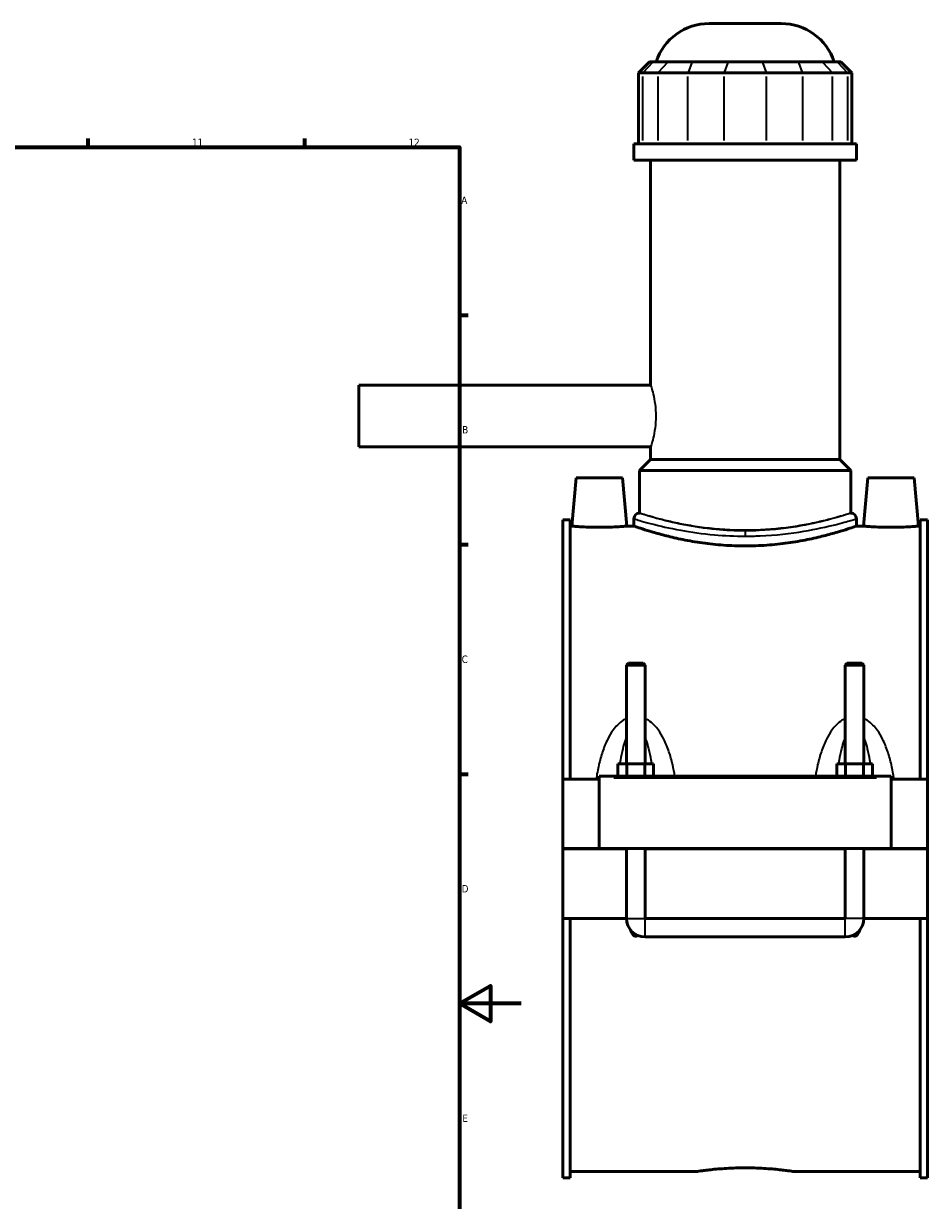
# Model space of a CAD drawing. Header units: millimetres. Extents: x -252 to 972, y -114 to 1180.
# Tile 7 of 8: x 680 to 972, y 233 to 614. Entities that reach past the tile are written whole.
import ezdxf

# ---------------------------------------------------------------- set-up
doc = ezdxf.new("R2010")
doc.units = ezdxf.units.MM
for name, color, linetype, lineweight in [('Border (ANSI)', 7, 'Continuous', 70), ('Visible (ANSI)', 7, 'Continuous', 50), ('Visible Narrow (ANSI)', 7, 'Continuous', 35)]:
    doc.layers.add(name, color=color, linetype=linetype, lineweight=lineweight)
doc.styles.add('Note Text (ANSI)', font='tahoma.ttf')

# ---------------------------------------------------------------- blocks, each defined once
blk = doc.blocks.new('Borders Default Border')
at = {"layer": 'Border (ANSI)'}
for p, q in [((700.83, 574), (700.83, 576.8)), ((770.92, 574), (770.92, 576.8)), ((821, 519.75), (823.8, 519.75)), ((821, 445.5), (823.8, 445.5)), ((821, 371.25), (823.8, 371.25))]:
    blk.add_line(p, q, dxfattribs=at)
at = {"layer": 'Border (ANSI)', "flags": 128}
for points in [[(20, 20), (20, 574), (821, 574), (821, 20), (20, 20)], [(841, 297), (821, 297), (831, 302.77), (831, 291.23), (821, 297)]]:
    blk.add_lwpolyline(points, dxfattribs=at)
at = {"layer": 'Border (ANSI)', "color": 5, "true_color": 0x0000ff, "char_height": 2.4, "attachment_point": 7, "style": 'Note Text (ANSI)'}
for s, insert in [('11', (734.43, 574.4)), ('12', (804.52, 574.4)), ('A', (821.58, 555.68)), ('B', (821.87, 481.43)), ('C', (821.71, 407.13)), ('D', (821.72, 332.93)), ('E', (821.91, 258.68))]:
    blk.add_mtext(s, dxfattribs=dict(at, insert=insert))

msp = doc.modelspace()

# ---------------------------------------------------------------- linework, layer by layer
at = {"layer": 'Visible (ANSI)'}
for p, q in [((901.75, 614.05), (925.14, 614.05)), ((882.53, 601.66), (878.93, 598.06)), ((882.53, 601.66), (883.63, 601.66)), ((888.46, 601.66), (883.63, 601.66)), ((888.46, 601.66), (896.26, 601.66)), ((907.94, 601.66), (896.26, 601.66)), ((907.94, 601.66), (918.96, 601.66)), ((930.64, 601.66), (918.96, 601.66)), ((930.64, 601.66), (938.43, 601.66)), ((943.27, 601.66), (938.43, 601.66)), ((943.27, 601.66), (944.36, 601.66)), ((944.36, 601.66), (947.96, 598.06)), ((880.3, 598.06), (878.93, 598.06)), ((878.93, 598.06), (878.93, 575.11)), ((880.3, 598.06), (885.14, 598.06)), ((894.88, 598.06), (885.14, 598.06)), ((894.88, 598.06), (906.56, 598.06)), ((920.34, 598.06), (906.56, 598.06)), ((920.34, 598.06), (932.02, 598.06)), ((941.76, 598.06), (932.02, 598.06)), ((941.76, 598.06), (946.59, 598.06)), ((947.96, 598.06), (946.59, 598.06)), ((947.96, 598.06), (947.96, 575.11)), ((949.45, 575.11), (877.45, 575.11)), ((877.45, 569.8), (877.45, 575.11)), ((949.45, 569.8), (949.45, 575.11)), ((949.45, 569.8), (877.45, 569.8)), ((882.85, 497.05), (882.85, 569.8)), ((944.05, 473.05), (944.05, 569.8)), ((788.45, 497.05), (788.45, 477.05)), ((882.85, 497.05), (788.45, 497.05)), ((882.85, 477.05), (788.45, 477.05)), ((882.85, 473.05), (882.85, 477.05)), ((882.85, 473.05), (879.25, 469.45)), ((944.05, 473.05), (882.85, 473.05)), ((944.05, 473.05), (947.65, 469.45)), ((947.65, 469.45), (879.25, 469.45)), ((879.25, 455.62), (879.25, 469.45)), ((947.65, 455.62), (947.65, 469.45)), ((858.75, 467.05), (857.38, 451.45)), ((873.75, 467.05), (858.75, 467.05)), ((873.75, 467.05), (875.11, 451.45)), ((953.15, 467.05), (951.78, 451.45)), ((953.15, 467.05), (968.15, 467.05)), ((968.15, 467.05), (969.51, 451.45)), ((854.45, 453.53), (854.45, 369.55)), ((854.45, 453.53), (856.81, 453.53)), ((856.81, 369.55), (856.81, 453.53)), ((877.45, 453.82), (877.45, 451.45)), ((949.45, 453.82), (949.45, 451.45)), ((970.09, 369.55), (970.09, 453.53)), ((970.09, 453.53), (972.45, 453.53)), ((972.45, 453.53), (972.45, 369.55)), ((857.38, 451.45), (856.81, 451.45)), ((877.45, 451.45), (875.11, 451.45)), ((951.78, 451.45), (949.45, 451.45)), ((970.09, 451.45), (969.51, 451.45)), ((875.65, 407.1), (875.05, 406.5)), ((881.05, 406.5), (875.05, 406.5)), ((875.05, 406.5), (875.05, 374.55)), ((875.65, 407.1), (880.45, 407.1)), ((880.45, 407.1), (881.05, 406.5)), ((881.05, 406.5), (881.05, 374.55)), ((946.45, 407.1), (945.85, 406.5)), ((951.85, 406.5), (945.85, 406.5)), ((945.85, 374.55), (945.85, 406.5)), ((946.45, 407.1), (951.25, 407.1)), ((951.25, 407.1), (951.85, 406.5)), ((951.85, 374.55), (951.85, 406.5)), ((872.27, 370.55), (872.27, 374.55)), ((872.27, 374.55), (875.16, 374.55)), ((875.16, 370.55), (875.16, 374.55)), ((875.16, 374.55), (880.93, 374.55)), ((880.93, 370.55), (880.93, 374.55)), ((880.93, 374.55), (883.82, 374.55)), ((883.82, 370.55), (883.82, 374.55)), ((943.07, 370.55), (943.07, 374.55)), ((943.07, 374.55), (945.96, 374.55)), ((945.96, 370.55), (945.96, 374.55)), ((945.96, 374.55), (951.73, 374.55)), ((951.73, 370.55), (951.73, 374.55)), ((951.73, 374.55), (954.62, 374.55)), ((954.62, 370.55), (954.62, 374.55)), ((866.25, 369.55), (854.45, 369.55)), ((854.45, 347.1), (854.45, 369.55)), ((866.25, 370.05), (866.25, 370.55)), ((960.65, 370.55), (866.25, 370.55)), ((866.25, 347.1), (866.25, 370.05)), ((960.65, 370.55), (960.65, 370.05)), ((960.65, 370.05), (960.65, 347.1)), ((972.45, 369.55), (960.65, 369.55)), ((972.45, 369.55), (972.45, 347.1)), ((854.45, 347.1), (866.25, 347.1)), ((854.45, 324.55), (854.45, 347)), ((875.05, 347), (854.45, 347)), ((960.65, 347.1), (866.25, 347.1)), ((875.05, 347.1), (875.05, 347)), ((875.05, 324.55), (875.05, 347)), ((881.05, 347.1), (881.05, 347)), ((945.85, 347), (881.05, 347)), ((881.05, 347), (881.05, 324.55)), ((945.85, 347), (945.85, 347.1)), ((945.85, 324.55), (945.85, 347)), ((951.85, 347), (951.85, 347.1)), ((972.45, 347), (951.85, 347)), ((951.85, 347), (951.85, 324.55)), ((960.65, 347.1), (972.45, 347.1)), ((972.45, 347), (972.45, 324.55)), ((875.05, 324.55), (854.45, 324.55)), ((854.45, 324.55), (854.45, 240.56)), ((856.81, 240.56), (856.81, 324.55)), ((945.85, 324.55), (881.05, 324.55)), ((972.45, 324.55), (951.85, 324.55)), ((970.09, 240.56), (970.09, 324.55)), ((972.45, 324.55), (972.45, 240.56)), ((881.05, 318.55), (945.85, 318.55)), ((854.45, 240.56), (856.81, 240.56)), ((897.77, 242.65), (856.81, 242.65)), ((970.09, 242.65), (929.13, 242.65)), ((970.09, 240.56), (972.45, 240.56))]:
    msp.add_line(p, q, dxfattribs=at)
for centre, radius, start, end in [((901.75, 596.05), 18, 90, 161.8403), ((925.14, 596.05), 18, 18.1597, 90), ((879.25, 453.82), 1.8, 90, 180), ((947.65, 453.82), 1.8, 0, 90), ((881.05, 324.55), 6, 180, 270), ((945.85, 324.55), 6, 270, 0)]:
    msp.add_arc(centre, radius, start, end, dxfattribs=at)
for points, knots in [([(866.25, 451.07), (865.13, 451.07), (863.94, 451.09), (861.76, 451.16), (860.76, 451.21), (859.19, 451.3), (858.51, 451.36), (857.6, 451.43), (857.38, 451.45), (857.38, 451.45)], [2.677815, 2.677815, 2.677815, 2.677815, 3.012686, 3.012686, 3.347556, 3.347556, 3.682139, 3.682139, 4.016722, 4.016722, 4.016722, 4.016722]), ([(875.11, 451.45), (875.11, 451.45), (874.89, 451.43), (873.99, 451.36), (873.31, 451.3), (871.74, 451.21), (870.74, 451.16), (868.55, 451.09), (867.36, 451.07), (866.25, 451.07)], [6.694537, 6.694537, 6.694537, 6.694537, 7.029121, 7.029121, 7.363704, 7.363704, 7.698574, 7.698574, 8.033445, 8.033445, 8.033445, 8.033445]), ([(913.45, 445.04), (911.17, 445.04), (908.81, 445.12), (904.15, 445.46), (901.83, 445.7), (897.41, 446.32), (895.29, 446.69), (891.37, 447.48), (889.58, 447.9), (886.4, 448.69), (884.91, 449.11), (882.28, 449.87), (881.13, 450.23), (879.29, 450.82), (878.59, 451.06), (877.67, 451.37), (877.45, 451.45), (877.45, 451.45)], [0, 0, 0, 0, 0.684338, 0.684338, 1.368676, 1.368676, 2.053014, 2.053014, 2.737353, 2.737353, 3.421324, 3.421324, 4.105296, 4.105296, 4.789268, 4.789268, 5.47324, 5.47324, 5.47324, 5.47324]), ([(949.45, 451.45), (949.45, 451.45), (949.23, 451.37), (948.31, 451.06), (947.61, 450.82), (945.76, 450.23), (944.62, 449.87), (941.98, 449.11), (940.49, 448.69), (937.32, 447.9), (935.52, 447.48), (931.61, 446.69), (929.49, 446.32), (925.06, 445.7), (922.75, 445.46), (918.08, 445.12), (915.73, 445.04), (913.45, 445.04)], [16.419719, 16.419719, 16.419719, 16.419719, 17.103691, 17.103691, 17.787663, 17.787663, 18.471634, 18.471634, 19.155606, 19.155606, 19.839944, 19.839944, 20.524282, 20.524282, 21.208621, 21.208621, 21.892959, 21.892959, 21.892959, 21.892959]), ([(960.65, 451.07), (959.53, 451.07), (958.34, 451.09), (956.16, 451.16), (955.16, 451.21), (953.59, 451.3), (952.91, 451.36), (952, 451.43), (951.78, 451.45), (951.78, 451.45)], [0, 0, 0, 0, 0.334871, 0.334871, 0.669741, 0.669741, 1.004324, 1.004324, 1.338907, 1.338907, 1.338907, 1.338907]), ([(969.51, 451.45), (969.51, 451.45), (969.29, 451.43), (968.39, 451.36), (967.71, 451.3), (966.14, 451.21), (965.14, 451.16), (962.95, 451.09), (961.76, 451.07), (960.65, 451.07)], [4.016722, 4.016722, 4.016722, 4.016722, 4.351306, 4.351306, 4.685889, 4.685889, 5.020759, 5.020759, 5.35563, 5.35563, 5.35563, 5.35563]), ([(878.69, 319.03), (878.65, 318.99), (878.6, 318.96), (878.48, 318.88), (878.39, 318.84), (878.22, 318.79), (878.14, 318.78), (877.96, 318.78), (877.87, 318.79), (877.7, 318.84), (877.62, 318.88), (877.39, 319.03), (877.25, 319.16), (876.79, 319.69), (876.55, 320.2), (876.33, 320.78), (876.31, 320.84), (876.29, 320.9)], [1.5355109, 1.5355109, 1.5355109, 1.5355109, 1.5516979, 1.5516979, 1.5781609, 1.5781609, 1.604624, 1.604624, 1.6310871, 1.6310871, 1.6575502, 1.6575502, 1.7104764, 1.7104764, 1.8727299, 1.8727299, 1.8895897, 1.8895897, 1.8895897, 1.8895897]), ([(950.61, 320.9), (950.59, 320.84), (950.57, 320.78), (950.35, 320.2), (950.11, 319.69), (949.65, 319.16), (949.51, 319.03), (949.28, 318.88), (949.19, 318.84), (949.02, 318.79), (948.94, 318.78), (948.76, 318.78), (948.67, 318.79), (948.5, 318.84), (948.42, 318.88), (948.29, 318.96), (948.25, 318.99), (948.2, 319.03)], [1.3196584, 1.3196584, 1.3196584, 1.3196584, 1.3365181, 1.3365181, 1.4987717, 1.4987717, 1.5516979, 1.5516979, 1.5781609, 1.5781609, 1.604624, 1.604624, 1.6310871, 1.6310871, 1.6575502, 1.6575502, 1.6737372, 1.6737372, 1.6737372, 1.6737372]), ([(897.77, 242.65), (897.77, 242.65), (897.86, 242.66), (898.26, 242.72), (898.56, 242.76), (899.36, 242.87), (899.86, 242.94), (901.01, 243.09), (901.67, 243.16), (903.06, 243.31), (903.84, 243.39), (905.55, 243.53), (906.48, 243.6), (908.41, 243.71), (909.42, 243.76), (911.44, 243.82), (912.46, 243.83), (913.45, 243.83)], [7.099288, 7.099288, 7.099288, 7.099288, 7.395089, 7.395089, 7.69089, 7.69089, 7.986691, 7.986691, 8.282492, 8.282492, 8.578298, 8.578298, 8.874104, 8.874104, 9.169911, 9.169911, 9.465717, 9.465717, 9.465717, 9.465717]), ([(913.45, 243.83), (914.43, 243.83), (915.45, 243.82), (917.48, 243.76), (918.49, 243.71), (920.42, 243.6), (921.34, 243.53), (923.05, 243.39), (923.84, 243.31), (925.23, 243.16), (925.88, 243.09), (927.03, 242.94), (927.53, 242.87), (928.33, 242.76), (928.64, 242.72), (929.03, 242.66), (929.13, 242.65), (929.13, 242.65)], [0, 0, 0, 0, 0.295806, 0.295806, 0.591612, 0.591612, 0.887419, 0.887419, 1.183225, 1.183225, 1.479026, 1.479026, 1.774827, 1.774827, 2.070628, 2.070628, 2.366429, 2.366429, 2.366429, 2.366429])]:
    msp.add_open_spline(points, degree=3, knots=knots, dxfattribs=at)
at = {"layer": 'Visible Narrow (ANSI)'}
for p, q in [((883.46, 601.48), (880.47, 598.24)), ((888.3, 601.48), (885.31, 598.24)), ((896.19, 601.48), (894.95, 598.24)), ((907.87, 601.48), (906.63, 598.24)), ((919.03, 601.48), (920.27, 598.24)), ((930.71, 601.48), (931.95, 598.24)), ((938.6, 601.48), (941.59, 598.24)), ((943.43, 601.48), (946.43, 598.24)), ((880.3, 576.25), (880.3, 596.91)), ((885.14, 596.91), (885.14, 576.25)), ((894.88, 576.25), (894.88, 596.91)), ((906.56, 596.91), (906.56, 576.25)), ((920.34, 576.25), (920.34, 596.91)), ((932.02, 596.91), (932.02, 576.25)), ((941.76, 576.25), (941.76, 596.91)), ((946.59, 596.91), (946.59, 576.25)), ((913.45, 449.86), (913.45, 448.31)), ((870.97, 370.05), (955.93, 370.05)), ((875.08, 324.55), (881.01, 324.55)), ((881.05, 318.58), (881.05, 324.51)), ((945.85, 318.58), (945.85, 324.51)), ((951.81, 324.55), (945.88, 324.55))]:
    msp.add_line(p, q, dxfattribs=at)
for points, knots in [([(882.85, 497.05), (882.85, 497.05), (882.93, 496.79), (883.25, 495.77), (883.47, 495), (883.89, 493.23), (884.11, 492.12), (884.44, 489.66), (884.53, 488.31), (884.53, 487.05)], [4.556644, 4.556644, 4.556644, 4.556644, 4.936283, 4.936283, 5.315922, 5.315922, 5.695723, 5.695723, 6.075525, 6.075525, 6.075525, 6.075525]), ([(884.53, 487.05), (884.53, 485.78), (884.44, 484.44), (884.11, 481.98), (883.89, 480.86), (883.47, 479.09), (883.25, 478.32), (882.93, 477.3), (882.85, 477.05), (882.85, 477.05)], [0, 0, 0, 0, 0.379801, 0.379801, 0.759603, 0.759603, 1.139242, 1.139242, 1.518881, 1.518881, 1.518881, 1.518881]), ([(877.45, 453.82), (877.45, 453.82), (877.63, 453.77), (878.81, 453.41), (880.63, 452.86), (885.74, 451.54), (888.92, 450.79), (895.91, 449.51), (899.61, 448.98), (906.74, 448.35), (910.09, 448.2), (913.45, 448.2)], [-16.407996, -16.407996, -16.407996, -16.407996, -15.814404, -15.814404, -14.404517, -14.404517, -13.084833, -13.084833, -11.905304, -11.905304, -10.938662, -10.938662, -10.938662, -10.938662]), ([(913.45, 449.9), (910.26, 449.9), (907.08, 450.06), (900.3, 450.7), (896.78, 451.24), (890.15, 452.54), (887.13, 453.3), (882.27, 454.65), (880.54, 455.21), (879.42, 455.57), (879.25, 455.62), (879.25, 455.62)], [10.938662, 10.938662, 10.938662, 10.938662, 11.905304, 11.905304, 13.084833, 13.084833, 14.404517, 14.404517, 15.814404, 15.814404, 16.407996, 16.407996, 16.407996, 16.407996]), ([(947.65, 455.62), (947.65, 455.62), (947.44, 455.56), (946.57, 455.29), (945.9, 455.08), (944.15, 454.57), (943.07, 454.26), (940.56, 453.6), (939.14, 453.24), (936.12, 452.55), (934.41, 452.19), (930.69, 451.51), (928.68, 451.19), (924.47, 450.66), (922.27, 450.45), (917.84, 450.17), (915.61, 450.1), (913.45, 450.1), (911.28, 450.1), (909.05, 450.17), (904.62, 450.45), (902.42, 450.66), (898.22, 451.19), (896.2, 451.51), (892.48, 452.19), (890.77, 452.55), (887.76, 453.24), (886.34, 453.6), (883.83, 454.26), (882.74, 454.57), (880.99, 455.08), (880.33, 455.29), (879.46, 455.56), (879.25, 455.62), (879.25, 455.62)], [15.574424, 15.574424, 15.574424, 15.574424, 16.223239, 16.223239, 16.872055, 16.872055, 17.520871, 17.520871, 18.169687, 18.169687, 18.81874, 18.81874, 19.467792, 19.467792, 20.116845, 20.116845, 20.765898, 20.765898, 20.765898, 21.414951, 21.414951, 22.064004, 22.064004, 22.713057, 22.713057, 23.36211, 23.36211, 24.010926, 24.010926, 24.659741, 24.659741, 25.308557, 25.308557, 25.957373, 25.957373, 25.957373, 25.957373]), ([(947.65, 455.62), (947.64, 455.62), (947.07, 455.43), (944.85, 454.74), (943.2, 454.24), (938.51, 452.98), (935.25, 452.2), (927.44, 450.8), (922.81, 450.23), (916.5, 449.94), (914.97, 449.9), (913.45, 449.9)], [27.346662, 27.346662, 27.346662, 27.346662, 28.437535, 28.437535, 29.533466, 29.533466, 30.882558, 30.882558, 32.352759, 32.352759, 32.815985, 32.815985, 32.815985, 32.815985]), ([(913.45, 448.2), (915.05, 448.2), (916.66, 448.23), (923.3, 448.52), (928.18, 449.08), (936.4, 450.45), (939.83, 451.23), (944.77, 452.46), (946.5, 452.95), (948.84, 453.63), (949.44, 453.82), (949.45, 453.82)], [-32.815985, -32.815985, -32.815985, -32.815985, -32.352759, -32.352759, -30.882558, -30.882558, -29.533466, -29.533466, -28.437535, -28.437535, -27.346662, -27.346662, -27.346662, -27.346662]), ([(875.05, 389.21), (874.68, 389.04), (874.32, 388.84), (873.3, 388.18), (872.69, 387.67), (871.61, 386.58), (871.14, 386.01), (870.05, 384.52), (869.49, 383.55), (868.32, 381.24), (867.78, 379.87), (866.84, 377.07), (866.44, 375.64), (865.74, 372.66), (865.45, 371.11), (865.19, 369.55)], [-2.933668, -2.933668, -2.933668, -2.933668, -2.810656, -2.810656, -2.57193, -2.57193, -2.353814, -2.353814, -2.02415, -2.02415, -1.595586, -1.595586, -1.170921, -1.170921, -0.724576, -0.724576, -0.724576, -0.724576]), ([(890.74, 370.55), (890.52, 371.77), (890.28, 372.99), (889.65, 375.64), (889.26, 377.07), (888.32, 379.87), (887.77, 381.24), (886.61, 383.55), (886.04, 384.52), (884.96, 386.01), (884.49, 386.58), (883.41, 387.67), (882.8, 388.18), (881.78, 388.84), (881.42, 389.04), (881.05, 389.21)], [-5.667358, -5.667358, -5.667358, -5.667358, -5.316199, -5.316199, -4.891533, -4.891533, -4.46297, -4.46297, -4.133305, -4.133305, -3.91519, -3.91519, -3.676464, -3.676464, -3.553451, -3.553451, -3.553451, -3.553451]), ([(945.85, 389.21), (945.48, 389.04), (945.12, 388.84), (944.1, 388.18), (943.49, 387.67), (942.41, 386.58), (941.94, 386.01), (940.85, 384.52), (940.29, 383.55), (939.12, 381.24), (938.58, 379.87), (937.64, 377.07), (937.24, 375.64), (936.62, 372.99), (936.38, 371.77), (936.16, 370.55)], [-2.933683, -2.933683, -2.933683, -2.933683, -2.81067, -2.81067, -2.571944, -2.571944, -2.353829, -2.353829, -2.024164, -2.024164, -1.5956, -1.5956, -1.170935, -1.170935, -0.819776, -0.819776, -0.819776, -0.819776]), ([(961.7, 369.55), (961.45, 371.11), (961.15, 372.66), (960.45, 375.64), (960.06, 377.07), (959.12, 379.87), (958.57, 381.24), (957.41, 383.55), (956.84, 384.52), (955.76, 386.01), (955.29, 386.58), (954.21, 387.67), (953.6, 388.18), (952.58, 388.84), (952.22, 389.04), (951.85, 389.21)], [-5.762558, -5.762558, -5.762558, -5.762558, -5.316213, -5.316213, -4.891548, -4.891548, -4.462984, -4.462984, -4.13332, -4.13332, -3.915204, -3.915204, -3.676478, -3.676478, -3.553466, -3.553466, -3.553466, -3.553466]), ([(872.97, 374.55), (873.03, 374.95), (873.1, 375.36), (873.38, 377.04), (873.63, 378.29), (874.16, 380.41), (874.41, 381.29), (874.82, 382.41), (874.93, 382.69), (875.05, 382.97)], [1.462128, 1.462128, 1.462128, 1.462128, 1.595586, 1.595586, 2.02415, 2.02415, 2.353814, 2.353814, 2.472516, 2.472516, 2.472516, 2.472516]), ([(881.05, 382.97), (881.17, 382.69), (881.28, 382.41), (881.68, 381.29), (881.94, 380.41), (882.47, 378.29), (882.72, 377.04), (883, 375.36), (883.06, 374.95), (883.12, 374.55)], [4.014604, 4.014604, 4.014604, 4.014604, 4.133305, 4.133305, 4.46297, 4.46297, 4.891533, 4.891533, 5.024991, 5.024991, 5.024991, 5.024991]), ([(943.77, 374.55), (943.83, 374.95), (943.9, 375.36), (944.18, 377.04), (944.43, 378.29), (944.96, 380.41), (945.21, 381.29), (945.62, 382.41), (945.73, 382.69), (945.85, 382.97)], [1.462142, 1.462142, 1.462142, 1.462142, 1.5956, 1.5956, 2.024164, 2.024164, 2.353829, 2.353829, 2.47253, 2.47253, 2.47253, 2.47253]), ([(951.85, 382.97), (951.97, 382.69), (952.08, 382.41), (952.48, 381.29), (952.74, 380.41), (953.27, 378.29), (953.52, 377.04), (953.8, 375.36), (953.86, 374.95), (953.92, 374.55)], [4.014618, 4.014618, 4.014618, 4.014618, 4.13332, 4.13332, 4.462984, 4.462984, 4.891548, 4.891548, 5.025006, 5.025006, 5.025006, 5.025006])]:
    msp.add_open_spline(points, degree=3, knots=knots, dxfattribs=at)

# ---------------------------------------------------------------- block references
msp.add_blockref('Borders Default Border', (0, 0))

doc.saveas('drawing.dxf')
